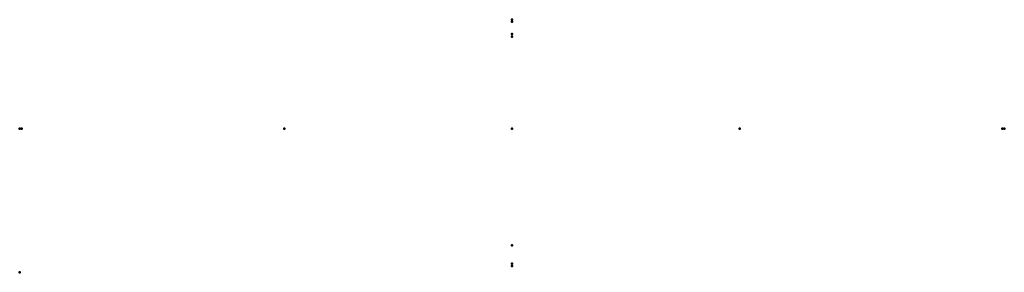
# Model space of a CAD drawing. Header units: millimetres. Extents: x -400 to 400, y -205 to 0.
import ezdxf

# ---------------------------------------------------------------- set-up
doc = ezdxf.new("R2010")
doc.units = ezdxf.units.MM
doc.layers.add('ConnectionPoints', color=7, linetype='Continuous', lineweight=50)

msp = doc.modelspace()

# ---------------------------------------------------------------- linework, layer by layer
at = {"layer": 'ConnectionPoints', "extrusion": (0, 1.22465e-16, -1)}
for p in [(0, 0), (0, 0), (-185, -88.5), (185, -88.5)]:
    msp.add_point(p, dxfattribs=at)
at = {"layer": 'ConnectionPoints', "extrusion": (0, 1, 0)}
for p in [(0, 0, 400), (0, -13.8, 400), (0, -183, 400), (0, -198, 400)]:
    msp.add_point(p, dxfattribs=at)
at = {"layer": 'ConnectionPoints', "extrusion": (0, -1, 0)}
for p in [(0, -1.5, 400), (0, -13.8, 400), (0, -200, 400)]:
    msp.add_point(p, dxfattribs=at)
at = {"layer": 'ConnectionPoints', "extrusion": (0, 1, 2.01859e-16)}
msp.add_point((0, -11.5, 400), dxfattribs=at)
at = {"layer": 'ConnectionPoints', "extrusion": (0, -1, -1.22465e-16)}
for p in [(0, -13.8, 400), (0, -183, 400)]:
    msp.add_point(p, dxfattribs=at)
at = {"layer": 'ConnectionPoints', "extrusion": (-1, 0, 0)}
for p in [(-400, -88.5, 400), (398.5, -88.5, 400)]:
    msp.add_point(p, dxfattribs=at)
at = {"layer": 'ConnectionPoints', "extrusion": (1, 0, 0)}
for p in [(-398.5, -88.5, 400), (400, -88.5, 400)]:
    msp.add_point(p, dxfattribs=at)
at = {"layer": 'ConnectionPoints'}
for p in [(-185, -88.5), (-185, -88.5), (-185, -88.5, -2.8), (0, -88.5, 1.5), (0, -88.5, 800), (185, -88.5), (185, -88.5), (185, -88.5, -2.8), (-400, -205, -4), (-400, -205, -4)]:
    msp.add_point(p, dxfattribs=at)
at = {"layer": 'ConnectionPoints', "extrusion": (0, 0, -1)}
for p in [(-185, -88.5, -4), (0, -88.5, 798.5), (0, -88.5), (185, -88.5, -4)]:
    msp.add_point(p, dxfattribs=at)

doc.saveas('drawing.dxf')
